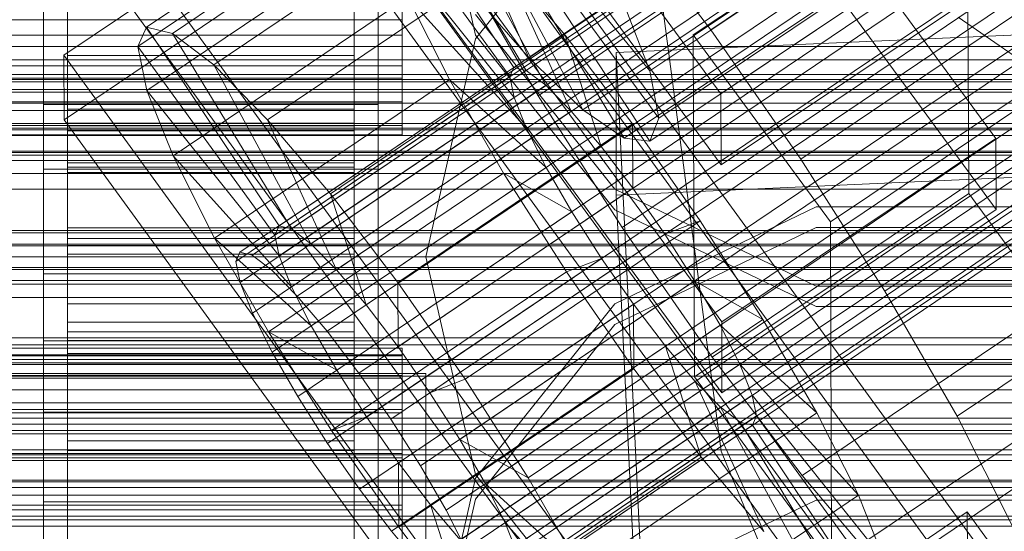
# Model space of a CAD drawing. Header units: millimetres. Extents: x -2233 to 61924, y -68080 to 6847.
# Tile 201 of 256: x 132 to 173, y -34286 to -34265. Entities that reach past the tile are written whole.
import ezdxf

# ---------------------------------------------------------------- set-up
doc = ezdxf.new("R2010")
doc.units = ezdxf.units.MM
for name, color, linetype, lineweight in [('COTAS_O', 1, 'Continuous', 0), ('COTAS_P', 1, 'Continuous', 0), ('frontal_briquetadora', 7, 'Continuous', 0), ('frontal_C01', 7, 'Continuous', 0), ('frontal_C02', 7, 'Continuous', 0), ('frontal_C03', 7, 'Continuous', 0), ('frontal_mezcladora', 7, 'Continuous', 0), ('frontal_secador', 7, 'Continuous', 0)]:
    doc.layers.add(name, color=color, linetype=linetype, lineweight=lineweight)
doc.dimstyles.new('R19_100', dxfattribs={"dimtxt": 250, "dimasz": 150, "dimexe": 150, "dimexo": 80, "dimgap": 100, "dimtad": 1, "dimtih": 1, "dimtoh": 1, "dimdsep": 46, "dimcen": 0.09, "dimadec": 0, "dimazin": 0, "dimtfac": 1, "dimtdec": 4, "dimtofl": 0, "dimtmove": 0, "dimatfit": 3, "dimfxl": 1, "dimtolj": 1, "dimtzin": 0, "dimarcsym": 0})

# ---------------------------------------------------------------- blocks, each defined once
blk = doc.blocks.new('DIM_R27_48')
at = {"layer": 'COTAS_P'}
for p, q in [((-1750, -34600), (-1600, -34555)), ((2600, -34600), (2450, -34555)), ((-1750, -35500), (-1750, -34600)), ((-1750, -34600), (2600, -34600)), ((-1750, -34600), (-1600, -34645)), ((2600, -34600), (2450, -34645)), ((2600, -35500), (2600, -34600))]:
    blk.add_line(p, q, dxfattribs=at)
blk.add_text('4350 P', height=250, dxfattribs=at).set_placement((425, -34500))
blk = doc.blocks.new('DIM_R27_50')
at = {"layer": 'COTAS_P'}
for p, q in [((1705.784, -34504.945), (1551.897, -34475.895)), ((-194.216, -34704.945), (1705.784, -34504.945)), ((1705.784, -34504.945), (1561.319, -34565.401)), ((1800, -35400), (1705.784, -34504.945)), ((-194.216, -34704.945), (-49.751, -34644.49)), ((-100, -35600), (-194.216, -34704.945)), ((-194.216, -34704.945), (-40.33, -34733.995))]:
    blk.add_line(p, q, dxfattribs=at)
blk.add_text('1910.5 P', height=250, rotation=6.009, dxfattribs=at).set_placement((745.315, -34505.495))
blk = doc.blocks.new('DIM_R27_52')
at = {"layer": 'COTAS_O'}
for p, q in [((-1725, -33700), (-1575, -33655)), ((1725, -33700), (1575, -33655)), ((-1725, -34400), (-1725, -33700)), ((-1725, -33700), (1725, -33700)), ((-1725, -33700), (-1575, -33745)), ((1725, -33700), (1575, -33745)), ((1725, -34400), (1725, -33700))]:
    blk.add_line(p, q, dxfattribs=at)
blk.add_text('3450 O', height=250, dxfattribs=at).set_placement((0, -33600))
blk = doc.blocks.new('DIM_R27_53')
at = {"layer": 'COTAS_P'}
for p, q in [((-150, -32000), (550, -32000)), ((550, -32000), (505, -32150)), ((550, -34600), (550, -32000)), ((550, -32000), (595, -32150)), ((550, -34600), (505, -34450)), ((550, -34600), (595, -34450)), ((-150, -34600), (550, -34600))]:
    blk.add_line(p, q, dxfattribs=at)
blk.add_text('2600 P', height=250, rotation=90, dxfattribs=at).set_placement((450, -33300))
blk = doc.blocks.new('DIM_R27_56')
at = {"layer": 'COTAS_O'}
for p, q in [((-650, -34200), (-500, -34155)), ((650, -34200), (500, -34155)), ((-650, -34900), (-650, -34200)), ((-650, -34200), (650, -34200)), ((-650, -34200), (-500, -34245)), ((650, -34200), (500, -34245)), ((650, -34900), (650, -34200))]:
    blk.add_line(p, q, dxfattribs=at)
blk.add_text('1300 O', height=250, dxfattribs=at).set_placement((0, -34100))

msp = doc.modelspace()

# ---------------------------------------------------------------- linework, layer by layer
at = {"layer": 'frontal_briquetadora'}
for p, q in [((151.08, -34265.737), (149, -34256.636)), ((156.906, -34258.582), (151.08, -34265.888)), ((151.08, -34264.86), (156.906, -34272.168)), ((151.08, -34265.888), (149, -34275)), ((156.907, -34273.035), (151.08, -34265.737)), ((200, -34268.884), (-160, -34268.884)), ((156.906, -34272.168), (165.326, -34276.228)), ((165.327, -34272.915), (156.907, -34276.965)), ((165.327, -34277.085), (156.907, -34273.035)), ((174.673, -34272.915), (165.327, -34272.915)), ((156.906, -34277.832), (165.326, -34273.772)), ((165.326, -34273.772), (174.674, -34273.772)), ((200, -34275), (-160, -34275)), ((149, -34275), (131, -34275)), ((151.08, -34284.112), (149, -34275)), ((165.326, -34276.228), (174.674, -34276.228)), ((156.907, -34276.965), (151.08, -34284.263)), ((174.673, -34277.085), (165.327, -34277.085)), ((151.08, -34285.14), (156.906, -34277.832)), ((200, -34281.116), (-160, -34281.116)), ((151.08, -34284.263), (149, -34293.364)), ((156.906, -34291.418), (151.08, -34284.112)), ((-160, -34284.973), (200, -34284.973)), ((149, -34294.247), (151.08, -34285.14)), ((156.907, -34289.221), (165.327, -34285.179)), ((165.327, -34285.179), (174.673, -34285.179))]:
    msp.add_line(p, q, dxfattribs=at)
at = {"layer": 'frontal_C01'}
for p, q in [((141.218, -34274.815), (355.017, -34130.587)), ((141.731, -34274.939), (355.53, -34130.711)), ((141.045, -34275.202), (354.844, -34130.973)), ((142.549, -34275.565), (356.348, -34131.336)), ((141.224, -34276.072), (355.022, -34131.843)), ((143.617, -34276.649), (357.415, -34132.421)), ((141.742, -34277.366), (355.541, -34133.138)), ((144.861, -34278.119), (358.659, -34133.89)), ((142.565, -34278.996), (356.363, -34134.768)), ((359.995, -34135.645), (146.196, -34279.873)), ((143.635, -34280.852), (357.434, -34136.624)), ((147.533, -34281.793), (361.332, -34137.564)), ((144.881, -34282.806), (358.68, -34138.578)), ((148.779, -34283.747), (362.578, -34139.518)), ((146.218, -34284.726), (360.017, -34140.498)), ((149.85, -34285.602), (363.648, -34141.374)), ((345.231, -34141.17), (160.922, -34265.504)), ((147.554, -34286.48), (361.352, -34142.252)), ((150.672, -34287.233), (364.471, -34143.005)), ((148.798, -34287.95), (362.596, -34143.721)), ((153.694, -34268.268), (338.003, -34143.933)), ((151.191, -34288.527), (364.989, -34144.299)), ((149.865, -34289.034), (363.664, -34144.806)), ((151.369, -34289.397), (365.168, -34145.169)), ((150.683, -34289.659), (364.482, -34145.431)), ((151.196, -34289.783), (364.995, -34145.555)), ((164.693, -34270.922), (349.002, -34146.587)), ((157.211, -34273.783), (341.52, -34149.448)), ((168.21, -34276.437), (352.519, -34152.103)), ((160.982, -34279.201), (345.291, -34154.866)), ((171.232, -34281.674), (355.541, -34157.34)), ((164.752, -34284.152), (349.061, -34159.817)), ((168.263, -34288.299), (352.572, -34163.964)), ((145.277, -34250.21), (172.809, -34288.064)), ((172.821, -34290.76), (145.289, -34252.906)), ((161.341, -34295.801), (133.809, -34257.946)), ((133.847, -34266.574), (145.315, -34258.838)), ((137.313, -34265.395), (147.143, -34258.764)), ((145.315, -34258.838), (172.847, -34296.692)), ((147.143, -34258.764), (152.686, -34267.079)), ((138.396, -34265.656), (148.226, -34259.025)), ((148.226, -34259.025), (153.199, -34267.203)), ((136.948, -34266.21), (146.777, -34259.579)), ((146.777, -34259.579), (152.513, -34267.465)), ((133, -34306.231), (133, -34260.008)), ((147, -34260.008), (147, -34306.231)), ((140.123, -34266.977), (149.953, -34260.345)), ((149.953, -34260.345), (154.017, -34267.828)), ((133.821, -34260.642), (161.353, -34298.497)), ((157.152, -34260.553), (160.922, -34265.504)), ((145.327, -34261.534), (133.859, -34269.27)), ((137.325, -34268.047), (147.155, -34261.415)), ((172.859, -34299.388), (145.327, -34261.534)), ((147.155, -34261.415), (152.692, -34268.335)), ((133, -34262.704), (133, -34308.927)), ((142.377, -34269.266), (152.207, -34262.635)), ((147, -34308.927), (147, -34262.704)), ((154.833, -34265.737), (152.207, -34262.635)), ((152.207, -34262.635), (155.085, -34268.913)), ((153.694, -34268.268), (150.672, -34263.031)), ((138.419, -34270.779), (148.249, -34264.148)), ((148.249, -34264.148), (153.21, -34269.629)), ((148.249, -34264.148), (149.985, -34267.59)), ((136.948, -34266.21), (137.313, -34265.395)), ((142.856, -34273.71), (137.313, -34265.395)), ((137.313, -34265.395), (138.396, -34265.656)), ((143.369, -34273.834), (138.396, -34265.656)), ((138.396, -34265.656), (140.123, -34266.977)), ((145.003, -34272.368), (154.833, -34265.737)), ((157.653, -34269.44), (154.833, -34265.737)), ((154.833, -34265.737), (156.329, -34270.382)), ((160.922, -34265.504), (164.693, -34270.922)), ((142.683, -34274.096), (136.948, -34266.21)), ((137.325, -34268.047), (136.948, -34266.21)), ((133.859, -34269.27), (133.847, -34266.574)), ((161.379, -34304.428), (133.847, -34266.574)), ((144.188, -34274.46), (140.123, -34266.977)), ((140.123, -34266.977), (142.377, -34269.266)), ((152.686, -34267.079), (142.856, -34273.71)), ((152.513, -34267.465), (152.686, -34267.079)), ((152.686, -34267.079), (153.199, -34267.203)), ((152.513, -34267.465), (142.683, -34274.096)), ((153.199, -34267.203), (143.369, -34273.834)), ((152.692, -34268.335), (152.513, -34267.465)), ((153.199, -34267.203), (154.017, -34267.828)), ((140.156, -34274.221), (149.985, -34267.59)), ((154.017, -34267.828), (144.188, -34274.46)), ((149.985, -34267.59), (154.033, -34271.26)), ((149.985, -34267.59), (152.246, -34271.507)), ((154.017, -34267.828), (155.085, -34268.913)), ((142.862, -34274.966), (137.325, -34268.047)), ((138.419, -34270.779), (137.325, -34268.047)), ((152.692, -34268.335), (142.862, -34274.966)), ((153.21, -34269.629), (152.692, -34268.335)), ((157.211, -34273.783), (153.694, -34268.268)), ((133, -34271.332), (133, -34268.636)), ((133, -34268.636), (147, -34268.636)), ((133, -34314.858), (133, -34268.636)), ((147, -34268.636), (147, -34271.332)), ((147, -34268.636), (147, -34314.858)), ((134, -34278.819), (134, -34268.82)), ((134, -34268.82), (134, -34269.412)), ((134, -34268.82), (146, -34268.82)), ((134, -34269.522), (134, -34268.82)), ((155.085, -34268.913), (145.255, -34275.544)), ((146, -34269.412), (146, -34268.82)), ((146, -34268.82), (146, -34278.819)), ((146, -34268.82), (146, -34269.522)), ((155.085, -34268.913), (156.329, -34270.382)), ((133.859, -34269.27), (161.391, -34307.125)), ((134, -34279.1), (134, -34269.412)), ((134, -34269.412), (134, -34271.259)), ((134, -34269.412), (146, -34269.412)), ((134, -34279.152), (134, -34269.522)), ((134, -34269.522), (146, -34269.522)), ((134, -34271.471), (134, -34269.522)), ((145.255, -34275.544), (142.377, -34269.266)), ((142.377, -34269.266), (145.003, -34272.368)), ((146, -34271.259), (146, -34269.412)), ((146, -34269.412), (146, -34279.1)), ((146, -34269.522), (146, -34279.152)), ((146, -34269.522), (146, -34271.471)), ((157.653, -34269.44), (147.823, -34276.071)), ((157.665, -34272.136), (157.653, -34269.44)), ((160.474, -34273.493), (157.653, -34269.44)), ((153.21, -34269.629), (143.38, -34276.261)), ((154.033, -34271.26), (153.21, -34269.629)), ((156.329, -34270.382), (146.499, -34277.013)), ((156.329, -34270.382), (157.665, -34272.136)), ((143.38, -34276.261), (138.419, -34270.779)), ((140.156, -34274.221), (138.419, -34270.779)), ((134, -34279.974), (134, -34271.259)), ((134, -34271.259), (134, -34274.234)), ((134, -34271.259), (146, -34271.259)), ((154.033, -34271.26), (144.203, -34277.891)), ((146, -34274.234), (146, -34271.259)), ((146, -34271.259), (146, -34279.974)), ((155.103, -34273.116), (154.033, -34271.26)), ((164.693, -34270.922), (168.21, -34276.437)), ((147, -34271.332), (133, -34271.332)), ((133, -34271.332), (133, -34317.555)), ((134, -34280.075), (134, -34271.471)), ((134, -34271.471), (146, -34271.471)), ((134, -34274.535), (134, -34271.471)), ((142.416, -34278.139), (152.246, -34271.507)), ((146, -34271.471), (146, -34280.075)), ((146, -34271.471), (146, -34274.535)), ((147, -34317.555), (147, -34271.332)), ((152.246, -34271.507), (155.103, -34273.116)), ((152.246, -34271.507), (154.877, -34275.633)), ((146.499, -34277.013), (145.003, -34272.368)), ((145.003, -34272.368), (147.823, -34276.071)), ((147.835, -34278.768), (157.665, -34272.136)), ((157.665, -34272.136), (159.001, -34274.056)), ((155.103, -34273.116), (145.274, -34279.747)), ((156.35, -34275.07), (155.103, -34273.116)), ((142.856, -34273.71), (142.683, -34274.096)), ((143.369, -34273.834), (142.856, -34273.71)), ((150.644, -34280.124), (160.474, -34273.493)), ((160.474, -34273.493), (159.001, -34274.056)), ((163.105, -34277.619), (160.474, -34273.493)), ((142.683, -34274.096), (142.862, -34274.966)), ((144.188, -34274.46), (143.369, -34273.834)), ((159.001, -34274.056), (149.171, -34280.687)), ((160.982, -34279.201), (157.211, -34273.783)), ((159.001, -34274.056), (160.247, -34276.01)), ((134, -34281.384), (134, -34274.234)), ((134, -34274.234), (134, -34278.135)), ((134, -34274.234), (146, -34274.234)), ((134, -34281.526), (134, -34274.535)), ((134, -34274.535), (146, -34274.535)), ((134, -34278.503), (134, -34274.535)), ((144.203, -34277.891), (140.156, -34274.221)), ((142.416, -34278.139), (140.156, -34274.221)), ((145.255, -34275.544), (144.188, -34274.46)), ((146, -34278.135), (146, -34274.234)), ((146, -34274.234), (146, -34281.384)), ((146, -34274.535), (146, -34281.526)), ((146, -34274.535), (146, -34278.503)), ((141.045, -34275.202), (141.218, -34274.815)), ((141.218, -34274.815), (141.731, -34274.939)), ((141.731, -34274.939), (142.549, -34275.565)), ((142.862, -34274.966), (143.38, -34276.261)), ((141.224, -34276.072), (141.045, -34275.202)), ((156.35, -34275.07), (146.52, -34281.701)), ((154.877, -34275.633), (156.35, -34275.07)), ((157.686, -34276.99), (156.35, -34275.07)), ((142.549, -34275.565), (143.617, -34276.649)), ((145.047, -34282.264), (154.877, -34275.633)), ((146.499, -34277.013), (145.255, -34275.544)), ((154.877, -34275.633), (157.698, -34279.686)), ((141.742, -34277.366), (141.224, -34276.072)), ((147.823, -34276.071), (147.835, -34278.768)), ((147.823, -34276.071), (150.644, -34280.124)), ((160.247, -34276.01), (150.417, -34282.642)), ((163.105, -34277.619), (160.247, -34276.01)), ((160.247, -34276.01), (161.318, -34277.866)), ((143.38, -34276.261), (144.203, -34277.891)), ((168.21, -34276.437), (171.232, -34281.674)), ((143.617, -34276.649), (144.861, -34278.119)), ((147.835, -34278.768), (146.499, -34277.013)), ((157.686, -34276.99), (147.856, -34283.621)), ((157.698, -34279.686), (157.686, -34276.99)), ((159.022, -34278.744), (157.686, -34276.99)), ((142.565, -34278.996), (141.742, -34277.366)), ((153.275, -34284.25), (163.105, -34277.619)), ((165.365, -34281.536), (163.105, -34277.619)), ((134, -34283.232), (134, -34278.135)), ((134, -34278.135), (134, -34282.696)), ((134, -34278.135), (146, -34278.135)), ((145.274, -34279.747), (142.416, -34278.139)), ((145.047, -34282.264), (142.416, -34278.139)), ((144.203, -34277.891), (145.274, -34279.747)), ((144.861, -34278.119), (146.196, -34279.873)), ((146, -34282.696), (146, -34278.135)), ((146, -34278.135), (146, -34283.232)), ((161.318, -34277.866), (151.488, -34284.497)), ((165.365, -34281.536), (161.318, -34277.866)), ((161.318, -34277.866), (162.14, -34279.497)), ((134, -34283.406), (134, -34278.503)), ((134, -34278.503), (146, -34278.503)), ((134, -34283.107), (134, -34278.503)), ((146, -34278.503), (146, -34283.406)), ((146, -34278.503), (146, -34283.107)), ((-148, -34278.819), (148, -34278.819)), ((134, -34279.1), (134, -34278.819)), ((146, -34278.819), (134, -34278.819)), ((134, -34278.819), (134, -34279.152)), ((143.635, -34280.852), (142.565, -34278.996)), ((146, -34278.819), (146, -34279.1)), ((146, -34279.152), (146, -34278.819)), ((149.171, -34280.687), (147.835, -34278.768)), ((148, -34279.1), (148, -34278.819)), ((148, -34278.819), (148, -34279.152)), ((159.022, -34278.744), (149.192, -34285.375)), ((160.518, -34283.389), (159.022, -34278.744)), ((160.266, -34280.213), (159.022, -34278.744)), ((-148, -34279.1), (148, -34279.1)), ((-148, -34279.152), (148, -34279.152)), ((134, -34279.974), (134, -34279.1)), ((146, -34279.1), (134, -34279.1)), ((146, -34279.152), (134, -34279.152)), ((134, -34279.152), (134, -34280.075)), ((146, -34279.1), (146, -34279.974)), ((146, -34280.075), (146, -34279.152)), ((148, -34279.974), (148, -34279.1)), ((148, -34279.152), (148, -34280.075)), ((162.14, -34279.497), (152.311, -34286.128)), ((164.752, -34284.152), (160.982, -34279.201)), ((167.102, -34284.978), (162.14, -34279.497)), ((162.14, -34279.497), (162.659, -34280.791)), ((145.274, -34279.747), (146.52, -34281.701)), ((146.196, -34279.873), (147.533, -34281.793)), ((147.868, -34286.317), (157.698, -34279.686)), ((157.698, -34279.686), (160.518, -34283.389)), ((-148, -34279.974), (148, -34279.974)), ((-148, -34280.075), (148, -34280.075)), ((134, -34281.384), (134, -34279.974)), ((146, -34279.974), (134, -34279.974)), ((146, -34280.075), (134, -34280.075)), ((134, -34280.075), (134, -34281.526)), ((146, -34279.974), (146, -34281.384)), ((146, -34281.526), (146, -34280.075)), ((148, -34281.384), (148, -34279.974)), ((148, -34280.075), (148, -34281.526)), ((149.171, -34280.687), (150.644, -34280.124)), ((160.266, -34280.213), (150.436, -34286.844)), ((150.644, -34280.124), (153.275, -34284.25)), ((163.144, -34286.491), (160.266, -34280.213)), ((161.333, -34281.298), (160.266, -34280.213)), ((150.417, -34282.642), (149.171, -34280.687)), ((144.881, -34282.806), (143.635, -34280.852)), ((162.659, -34280.791), (152.829, -34287.422)), ((168.196, -34287.711), (162.659, -34280.791)), ((162.659, -34280.791), (162.837, -34281.661)), ((-148, -34281.384), (148, -34281.384)), ((-148, -34281.526), (148, -34281.526)), ((134, -34283.232), (134, -34281.384)), ((146, -34281.384), (134, -34281.384)), ((146, -34281.526), (134, -34281.526)), ((134, -34281.526), (134, -34283.406)), ((146, -34281.384), (146, -34283.232)), ((146, -34283.406), (146, -34281.526)), ((148, -34283.232), (148, -34281.384)), ((148, -34281.526), (148, -34283.406)), ((161.333, -34281.298), (151.503, -34287.929)), ((155.535, -34288.167), (165.365, -34281.536)), ((165.397, -34288.781), (161.333, -34281.298)), ((162.151, -34281.923), (161.333, -34281.298)), ((167.102, -34284.978), (165.365, -34281.536)), ((146.52, -34281.701), (145.047, -34282.264)), ((146.52, -34281.701), (147.856, -34283.621)), ((147.533, -34281.793), (148.779, -34283.747)), ((162.151, -34281.923), (152.321, -34288.554)), ((162.837, -34281.661), (153.008, -34288.292)), ((167.125, -34290.101), (162.151, -34281.923)), ((162.664, -34282.047), (162.151, -34281.923)), ((162.837, -34281.661), (162.664, -34282.047)), ((168.573, -34289.547), (162.837, -34281.661)), ((171.232, -34281.674), (173.554, -34286.276)), ((147.868, -34286.317), (145.047, -34282.264)), ((162.664, -34282.047), (152.835, -34288.678)), ((168.208, -34290.362), (162.664, -34282.047)), ((134, -34282.696), (134, -34285.392)), ((146, -34282.696), (134, -34282.696)), ((134, -34282.696), (134, -34287.606)), ((146, -34285.392), (146, -34282.696)), ((146, -34287.606), (146, -34282.696)), ((151.488, -34284.497), (150.417, -34282.642)), ((150.417, -34282.642), (153.275, -34284.25)), ((134, -34285.587), (134, -34283.107)), ((134, -34283.107), (146, -34283.107)), ((134, -34288.031), (134, -34283.107)), ((146.218, -34284.726), (144.881, -34282.806)), ((146, -34283.107), (146, -34285.587)), ((146, -34283.107), (146, -34288.031)), ((-148, -34283.232), (148, -34283.232)), ((-148, -34283.406), (148, -34283.406)), ((134, -34285.392), (134, -34283.232)), ((146, -34283.232), (134, -34283.232)), ((146, -34283.406), (134, -34283.406)), ((134, -34283.406), (134, -34285.587)), ((146, -34283.232), (146, -34285.392)), ((146, -34285.587), (146, -34283.406)), ((147.856, -34283.621), (147.868, -34286.317)), ((147.856, -34283.621), (149.192, -34285.375)), ((148, -34285.392), (148, -34283.232)), ((148, -34283.406), (148, -34285.587)), ((150.688, -34290.02), (160.518, -34283.389)), ((160.518, -34283.389), (163.144, -34286.491)), ((148.779, -34283.747), (149.85, -34285.602)), ((153.275, -34284.25), (155.535, -34288.167)), ((168.263, -34288.299), (164.752, -34284.152)), ((147.554, -34286.48), (146.218, -34284.726)), ((152.311, -34286.128), (151.488, -34284.497)), ((151.488, -34284.497), (155.535, -34288.167)), ((157.272, -34291.609), (167.102, -34284.978)), ((168.196, -34287.711), (167.102, -34284.978)), ((148, -34285.392), (-148, -34285.392)), ((-148, -34285.587), (148, -34285.587)), ((134, -34285.392), (146, -34285.392)), ((134, -34287.718), (134, -34285.392)), ((146, -34285.587), (134, -34285.587)), ((134, -34285.587), (134, -34287.919)), ((146, -34285.392), (146, -34287.718)), ((146, -34287.919), (146, -34285.587)), ((148, -34287.718), (148, -34285.392)), ((148, -34285.587), (148, -34287.919)), ((149.192, -34285.375), (150.688, -34290.02)), ((149.192, -34285.375), (150.436, -34286.844)), ((149.85, -34285.602), (150.672, -34287.233)), ((160.19, -34293.415), (171.658, -34285.678)), ((171.658, -34285.678), (171.715, -34298.62)), ((171.658, -34285.678), (177.394, -34293.565)), ((148.798, -34287.95), (147.554, -34286.48)), ((150.688, -34290.02), (147.868, -34286.317)), ((152.829, -34287.422), (152.311, -34286.128)), ((152.311, -34286.128), (157.272, -34291.609))]:
    msp.add_line(p, q, dxfattribs=at)
at = {"layer": 'frontal_C02'}
for p, q in [((161.341, -34268.179), (133.809, -34230.657)), ((145.315, -34232.525), (172.847, -34270.048)), ((133, -34278.518), (133, -34232.699)), ((147, -34232.699), (147, -34278.518)), ((133.821, -34233.637), (161.353, -34271.16)), ((133, -34235.68), (133, -34281.498)), ((172.859, -34273.028), (145.327, -34235.506)), ((147, -34281.498), (147, -34235.68)), ((161.379, -34277.717), (133.847, -34240.194)), ((133, -34288.055), (133, -34242.237)), ((147, -34242.237), (147, -34288.055)), ((133.859, -34243.175), (161.391, -34280.697)), ((133, -34245.217), (133, -34291.036)), ((147, -34291.036), (147, -34245.217)), ((160.19, -34265.722), (171.658, -34258.052)), ((171.658, -34258.052), (171.715, -34272.359)), ((153.314, -34266.678), (163.144, -34260.105)), ((150.436, -34260.188), (153.314, -34266.678)), ((152.829, -34260.449), (158.366, -34267.228)), ((172.809, -34260.51), (161.341, -34268.179)), ((158.366, -34267.228), (168.196, -34260.655)), ((151.503, -34261.219), (155.567, -34268.854)), ((134, -34266.576), (134, -34261.689)), ((146, -34261.689), (146, -34266.576)), ((152.321, -34261.782), (157.295, -34270.042)), ((153.008, -34261.383), (158.743, -34269.2)), ((152.835, -34261.838), (158.378, -34270.16)), ((155.567, -34268.854), (165.397, -34262.281)), ((134, -34265.091), (134, -34262.885)), ((146, -34262.885), (146, -34265.091)), ((148, -34265.091), (148, -34262.885)), ((158.743, -34269.2), (168.573, -34262.627)), ((134, -34263.595), (134, -34266.576)), ((134, -34263.595), (134, -34265.728)), ((146, -34266.576), (146, -34263.595)), ((146, -34265.728), (146, -34263.595)), ((148, -34263.595), (148, -34265.728)), ((153.314, -34266.678), (150.688, -34263.662)), ((157.295, -34270.042), (167.125, -34263.468)), ((158.378, -34270.16), (168.208, -34263.586)), ((161.353, -34271.16), (172.821, -34263.491)), ((157.272, -34264.379), (158.366, -34267.228)), ((134, -34265.077), (134, -34269.733)), ((146, -34269.733), (146, -34265.077)), ((173.584, -34266.564), (171.275, -34264.976)), ((-148, -34265.091), (148, -34265.091)), ((134, -34267.012), (134, -34265.091)), ((134, -34265.091), (134, -34269.733)), ((146, -34265.091), (134, -34265.091)), ((146, -34269.733), (146, -34265.091)), ((146, -34265.091), (146, -34267.012)), ((148, -34267.012), (148, -34265.091)), ((-148, -34265.728), (148, -34265.728)), ((134, -34265.728), (134, -34271.077)), ((146, -34265.728), (134, -34265.728)), ((134, -34265.728), (134, -34267.532)), ((146, -34271.077), (146, -34265.728)), ((146, -34267.532), (146, -34265.728)), ((148, -34265.728), (148, -34267.532)), ((156.962, -34266.456), (174.943, -34265.663)), ((160.247, -34280.028), (160.19, -34265.722)), ((165.926, -34273.539), (160.19, -34265.722)), ((177.394, -34265.87), (165.926, -34273.539)), ((134, -34266.576), (146, -34266.576)), ((134, -34271.077), (134, -34266.576)), ((146, -34266.576), (146, -34271.077)), ((155.567, -34268.854), (153.314, -34266.678)), ((156.962, -34272.418), (156.962, -34266.456)), ((159.83, -34325.721), (156.962, -34266.456)), ((-148, -34267.012), (148, -34267.012)), ((134, -34268.517), (134, -34267.012)), ((134, -34267.012), (134, -34273.788)), ((146, -34267.012), (134, -34267.012)), ((146, -34273.788), (146, -34267.012)), ((146, -34267.012), (146, -34268.517)), ((148, -34268.517), (148, -34267.012)), ((-148, -34267.532), (148, -34267.532)), ((134, -34267.532), (134, -34274.886)), ((146, -34267.532), (134, -34267.532)), ((134, -34267.532), (134, -34268.885)), ((146, -34274.886), (146, -34267.532)), ((146, -34268.885), (146, -34267.532)), ((148, -34267.532), (148, -34268.885)), ((158.366, -34267.228), (158.743, -34269.2)), ((450, -34267.581), (-450, -34267.581)), ((161.341, -34268.179), (161.353, -34271.16)), ((-148, -34268.517), (148, -34268.517)), ((134, -34269.504), (134, -34268.517)), ((134, -34268.517), (134, -34276.966)), ((146, -34268.517), (134, -34268.517)), ((146, -34276.966), (146, -34268.517)), ((146, -34268.517), (146, -34269.504)), ((148, -34269.504), (148, -34268.517)), ((-148, -34268.885), (148, -34268.885)), ((134, -34268.885), (134, -34277.742)), ((146, -34268.885), (134, -34268.885)), ((134, -34268.885), (134, -34269.694)), ((146, -34277.742), (146, -34268.885)), ((146, -34269.694), (146, -34268.885)), ((148, -34268.885), (148, -34269.694)), ((157.295, -34270.042), (155.567, -34268.854)), ((158.743, -34269.2), (158.378, -34270.16)), ((-148, -34269.504), (148, -34269.504)), ((134, -34269.906), (134, -34269.504)), ((134, -34269.504), (134, -34279.049)), ((146, -34269.504), (134, -34269.504)), ((146, -34279.049), (146, -34269.504)), ((146, -34269.504), (146, -34269.906)), ((148, -34269.906), (148, -34269.504)), ((-148, -34269.694), (148, -34269.694)), ((-148, -34269.906), (148, -34269.906)), ((134, -34269.694), (134, -34279.451)), ((146, -34269.694), (134, -34269.694)), ((134, -34269.694), (134, -34269.906)), ((134, -34269.733), (134, -34273.788)), ((134, -34269.733), (146, -34269.733)), ((134, -34269.906), (134, -34279.897)), ((146, -34269.906), (134, -34269.906)), ((146, -34279.451), (146, -34269.694)), ((146, -34269.906), (146, -34269.694)), ((146, -34273.788), (146, -34269.733)), ((146, -34279.897), (146, -34269.906)), ((148, -34269.694), (148, -34269.906)), ((158.378, -34270.16), (157.295, -34270.042)), ((172.847, -34270.048), (161.379, -34277.717)), ((172.859, -34273.028), (172.847, -34270.048)), ((134, -34271.077), (146, -34271.077)), ((134, -34274.886), (134, -34271.077)), ((146, -34271.077), (146, -34274.886)), ((174.943, -34271.625), (156.962, -34272.418)), ((159.83, -34331.684), (156.962, -34272.418)), ((171.715, -34272.359), (160.247, -34280.028)), ((177.451, -34280.176), (171.715, -34272.359)), ((161.391, -34280.697), (172.859, -34273.028)), ((165.926, -34273.539), (165.983, -34287.845)), ((134, -34273.788), (134, -34276.966)), ((134, -34273.788), (146, -34273.788)), ((146, -34276.966), (146, -34273.788)), ((134, -34274.886), (146, -34274.886)), ((134, -34277.742), (134, -34274.886)), ((146, -34274.886), (146, -34277.742)), ((133, -34290.021), (133, -34275.714)), ((133, -34275.714), (147, -34275.714)), ((133, -34285.26), (133, -34275.714)), ((147, -34275.714), (147, -34290.021)), ((147, -34275.714), (147, -34285.26)), ((134, -34276.966), (134, -34279.049)), ((134, -34276.966), (146, -34276.966)), ((146, -34279.049), (146, -34276.966)), ((134, -34277.742), (146, -34277.742)), ((134, -34279.451), (134, -34277.742)), ((146, -34277.742), (146, -34279.451)), ((161.379, -34277.717), (161.391, -34280.697)), ((147, -34278.518), (133, -34278.518)), ((133, -34278.518), (133, -34281.498)), ((147, -34281.498), (147, -34278.518)), ((134, -34279.049), (134, -34279.897)), ((134, -34279.049), (146, -34279.049)), ((146, -34279.897), (146, -34279.049)), ((-450, -34279.503), (450, -34279.503)), ((134, -34279.451), (146, -34279.451)), ((134, -34279.897), (134, -34279.451)), ((146, -34279.451), (146, -34279.897)), ((131, -34279.887), (149, -34279.887)), ((134, -34279.897), (146, -34279.897)), ((149, -34279.887), (149, -34285.848)), ((149, -34279.887), (149, -34325.324)), ((160.247, -34280.028), (165.983, -34287.845)), ((165.983, -34287.845), (177.451, -34280.176)), ((133, -34281.498), (147, -34281.498)), ((147, -34285.26), (133, -34285.26)), ((133, -34285.26), (133, -34299.566)), ((147, -34299.566), (147, -34285.26)), ((149, -34285.848), (131, -34285.848)), ((149, -34331.285), (149, -34285.848))]:
    msp.add_line(p, q, dxfattribs=at)
at = {"layer": 'frontal_C03'}
for p, q in [((-1500, -34266.207), (1500, -34266.207)), ((-1500, -34266.757), (1500, -34266.757)), ((-1250, -34267.689), (1250, -34267.689)), ((-1500, -34268.12), (1500, -34268.12)), ((-1500, -34268.569), (1500, -34268.569)), ((-1500, -34269.615), (1500, -34269.615)), ((-1250, -34269.42), (1250, -34269.42)), ((-1500, -34269.933), (1500, -34269.933)), ((-1500, -34270.59), (1500, -34270.59)), ((-1500, -34270.754), (1500, -34270.754)), ((1250, -34270.635), (-1250, -34270.635)), ((-1500, -34270.979), (1500, -34270.979)), ((1250, -34271.516), (-1250, -34271.516)), ((1250, -34272.17), (-1250, -34272.17)), ((-1250, -34273.9), (1250, -34273.9)), ((1250, -34274.477), (-1250, -34274.477)), ((-1250, -34275.453), (1250, -34275.453)), ((-1250, -34275.534), (1250, -34275.534)), ((1250, -34278.387), (-1250, -34278.387)), ((-1250, -34279.3), (1250, -34279.3)), ((1250, -34279.444), (-1250, -34279.444)), ((-1250, -34280.567), (1250, -34280.567)), ((1250, -34281.751), (-1250, -34281.751)), ((1250, -34282.405), (-1250, -34282.405)), ((1250, -34283.286), (-1250, -34283.286)), ((-1250, -34283.52), (1250, -34283.52)), ((-1250, -34284.416), (1250, -34284.416)), ((-1250, -34286.272), (1250, -34286.272))]:
    msp.add_line(p, q, dxfattribs=at)
at = {"layer": 'frontal_mezcladora'}
for p, q in [((161.361, -34283.129), (157, -34250)), ((174.149, -34314), (161.361, -34283.129))]:
    msp.add_line(p, q, dxfattribs=at)
at = {"layer": 'frontal_secador'}
for p, q in [((1250, -34267.382), (-1250, -34267.382)), ((-1250, -34268), (1250, -34268)), ((1250, -34269.689), (-1250, -34269.689)), ((1250, -34274), (-1250, -34274)), ((1250, -34274.545), (-1250, -34274.545)), ((1250, -34276), (-1250, -34276)), ((1250, -34276.144), (-1250, -34276.144)), ((1250, -34276.709), (-1250, -34276.709)), ((1250, -34278.686), (-1250, -34278.686)), ((1250, -34280), (-1250, -34280)), ((1320, -34282), (-1320, -34282)), ((1320, -34282.273), (-1320, -34282.273)), ((1250, -34282), (-1250, -34282)), ((1320, -34283.072), (-1320, -34283.072)), ((1320, -34284.343), (-1320, -34284.343)), ((1250, -34284.651), (-1250, -34284.651)), ((1320, -34286), (-1320, -34286)), ((1250, -34285.859), (-1250, -34285.859)), ((-1250, -34286), (1250, -34286))]:
    msp.add_line(p, q, dxfattribs=at)

# ---------------------------------------------------------------- dimensions: what is measured, and where the dimension line sits
at = {"layer": 'COTAS_O'}
for p1, p2, picture, middle in [((-1725, -34400), (1725, -34400), 'DIM_R27_52', (0, -33700)), ((-650, -34900), (650, -34900), 'DIM_R27_56', (0, -34200))]:
    dim = msp.add_aligned_dim(p1=p1, p2=p2, distance=700, text='<> O', dimstyle='R19_100', dxfattribs=at)
    dim.commit()
    dim.dimension.update_dxf_attribs({"geometry": picture, "text_midpoint": middle})
at = {"layer": 'COTAS_P'}
for p1, p2, distance, picture, middle in [((-150, -34600), (-150, -32000), -700, 'DIM_R27_53', (550, -33300)), ((-100, -35600), (1800, -35400), 900, 'DIM_R27_50', (755.784, -34604.945)), ((-1750, -35500), (2600, -35500), 900, 'DIM_R27_48', (425, -34600))]:
    dim = msp.add_aligned_dim(p1=p1, p2=p2, distance=distance, text='<> P', dimstyle='R19_100', dxfattribs=at)
    dim.commit()
    dim.dimension.update_dxf_attribs({"geometry": picture, "text_midpoint": middle})

doc.saveas('drawing.dxf')
